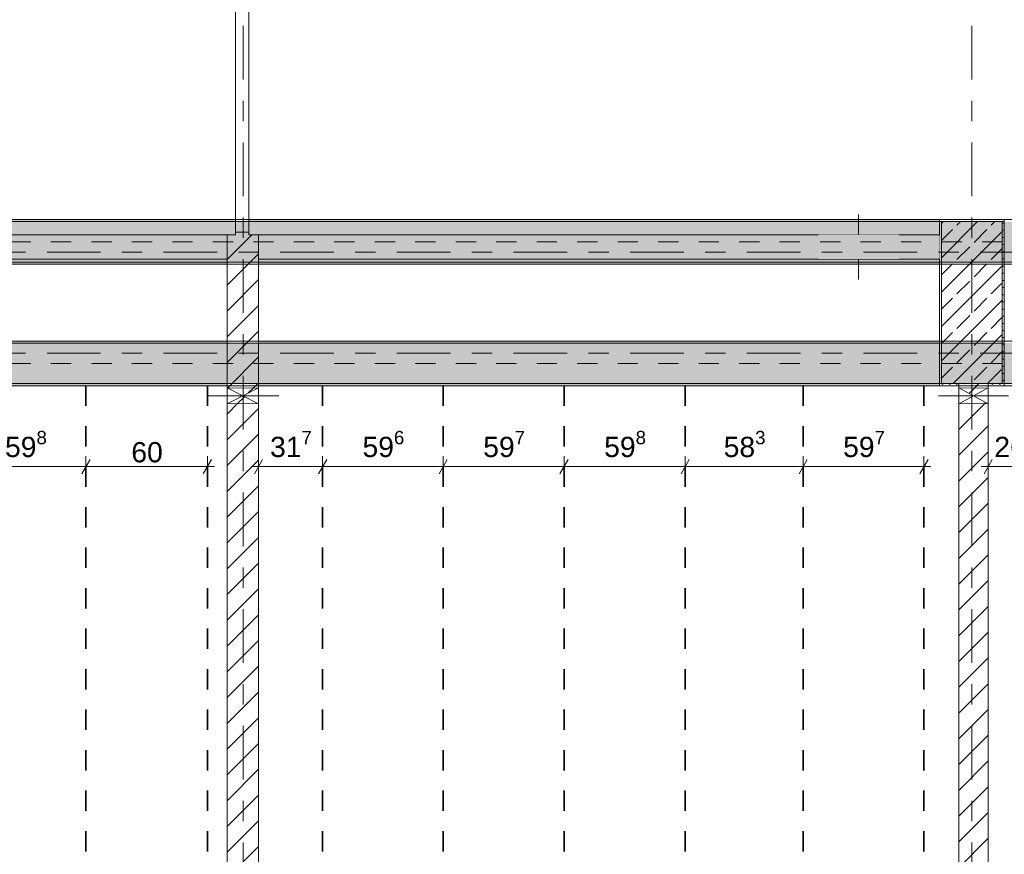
# Model space of a CAD drawing. Header units: metres. Extents: x -3.6 to 84.5, y -11 to 16.8.
# Tile 60 of 229: x 13.8 to 18.7, y 2.9 to 7. Entities that reach past the tile are written whole.
import ezdxf

# ---------------------------------------------------------------- set-up
doc = ezdxf.new("R2010")
doc.units = ezdxf.units.M
doc.header["$MEASUREMENT"] = 0
for name, pattern in [('Achse', [0.2, 0.1, -0.05, 0, -0.05]), ('Strichlinie doppelt', [0.546806, 0.264583, -0.105833, 0.070556, -0.105833]), ('Strichlinie eng', [0.115, 0.075, -0.04]), ('Wipeout_Contour', [1, 0, -1])]:
    doc.linetypes.add(name, pattern=pattern)
for name, color, linetype in [('155 - Bemaßung_ Beschriftung.Ausbau - Deckenelemente', 7, 'Continuous'), ('451 - Universal.Achsen Raster', 7, 'Continuous'), ('605 - Struktur.Wand Innen', 7, 'Continuous'), ('607 - Struktur.Stütze', 7, 'Continuous'), ('608 - Struktur.Träger', 7, 'Continuous'), ('Abbruch_605 - Struktur.Wand Innen', 7, 'Continuous'), ('Neubau_605 - Struktur.Wand Innen', 7, 'Continuous')]:
    doc.layers.add(name, color=color, linetype=linetype)
doc.styles.add('ERSTELLTER_STIL_2', font='txt')
doc.linetypes.add('Abbruch 1', pattern='A,0,[1,2022.0244.A_L5A-PL04.10_iA_Deckenelemente 3.OG1.Shx,S=0.001984,R=0,X=0,Y=0],-0.25,0', length=0.25)
doc.dimstyles.new('ERSTELLTER_STIL__1', dxfattribs={"dimtxt": 0.1, "dimasz": 0.0532, "dimexe": 0.18, "dimexo": 0.0625, "dimgap": 0, "dimtad": 1, "dimtih": 1, "dimtoh": 1, "dimzin": 0, "dimdsep": 46, "dimtxsty": 'ERSTELLTER_STIL_2', "dimblk": 'ARROWHEAD_2', "dimblk1": 'ARROWHEAD_2', "dimblk2": 'ARROWHEAD_2', "dimcen": 0.09, "dimse1": 1, "dimse2": 1, "dimclrd": 7, "dimclre": 7, "dimclrt": 7, "dimazin": 0, "dimtfac": 1, "dimtdec": 4, "dimtmove": 0, "dimatfit": 3, "dimfxl": 1, "dimtolj": 1, "dimtzin": 0, "dimarcsym": 0})
pattern_1 = [(45, (0, 0), (-0.08485281, 0.08485281), []), (45, (-0.04243, 0.04243), (-0.08485281, 0.08485281), [0.09, -0.03])]
pattern_2 = [(45, (0, 0), (-0.01767767, 0.01767767), [0, -0.025])]
pattern_3 = [(45, (0, 0), (-0.0636396, 0.0636396), [])]

# ---------------------------------------------------------------- blocks, each defined once
blk = doc.blocks.new('*D227')
at = {"layer": '155 - Bemaßung_ Beschriftung.Ausbau - Deckenelemente', "color": 7, "linetype": 'Continuous', "lineweight": 5}
for p, q in [((13.5752, 4.825), (13.5348, 4.755)), ((13.555, 4.7375), (13.555, 4.8425)), ((14.1732, 4.825), (14.1328, 4.755)), ((14.153, 4.7375), (14.153, 4.8425)), ((13.555, 4.79), (14.153, 4.79))]:
    blk.add_line(p, q, dxfattribs=at)
at = {"layer": '155 - Bemaßung_ Beschriftung.Ausbau - Deckenelemente', "color": 7, "lineweight": 5, "insert": (13.7531, 4.8083), "char_height": 0.1, "attachment_point": 7, "style": 'ERSTELLTER_STIL_2'}
blk.add_mtext('\\A1;{\\pql;\\fArial|b0|i0|c0|p38;59\\fArial|b0|i0|c0|p38;\\A1{\\H.66x;\\S8^  ;}}', dxfattribs=at)
blk = doc.blocks.new('ARROWHEAD_2')
at = {"color": 0, "linetype": 'Continuous', "lineweight": 0}
for p, q in [((0, 0), (-1, 0)), ((-0.378, -0.655), (0.378, 0.655))]:
    blk.add_line(p, q, dxfattribs=at)
blk = doc.blocks.new('*D228')
at = {"layer": '155 - Bemaßung_ Beschriftung.Ausbau - Deckenelemente', "color": 7, "linetype": 'Continuous', "lineweight": 5}
for p, q in [((14.1732, 4.825), (14.1328, 4.755)), ((14.153, 4.7375), (14.153, 4.8425)), ((14.7328, 4.755), (14.7732, 4.825)), ((14.753, 4.7375), (14.753, 4.8425)), ((14.153, 4.79), (14.753, 4.79)), ((14.753, 4.79), (14.7872, 4.79))]:
    blk.add_line(p, q, dxfattribs=at)
at = {"layer": '155 - Bemaßung_ Beschriftung.Ausbau - Deckenelemente', "color": 7, "lineweight": 5, "insert": (14.3771, 4.81), "char_height": 0.1, "attachment_point": 7, "style": 'ERSTELLTER_STIL_2'}
blk.add_mtext('\\A1;{\\pql;\\fArial|b0|i0|c0|p38;60}', dxfattribs=at)
blk = doc.blocks.new('*D229')
at = {"layer": '155 - Bemaßung_ Beschriftung.Ausbau - Deckenelemente', "color": 7, "linetype": 'Continuous', "lineweight": 5}
for p, q in [((15.0252, 4.825), (14.9848, 4.755)), ((15.005, 4.7375), (15.005, 4.8425)), ((15.3422, 4.825), (15.3018, 4.755)), ((15.322, 4.7375), (15.322, 4.8425)), ((14.9708, 4.79), (15.005, 4.79)), ((15.005, 4.79), (15.322, 4.79))]:
    blk.add_line(p, q, dxfattribs=at)
at = {"layer": '155 - Bemaßung_ Beschriftung.Ausbau - Deckenelemente', "color": 7, "lineweight": 5, "insert": (15.0626, 4.8083), "char_height": 0.1, "attachment_point": 7, "style": 'ERSTELLTER_STIL_2'}
blk.add_mtext('\\A1;{\\pql;\\fArial|b0|i0|c0|p38;31\\fArial|b0|i0|c0|p38;\\A1{\\H.66x;\\S7^  ;}}', dxfattribs=at)
blk = doc.blocks.new('*D230')
at = {"layer": '155 - Bemaßung_ Beschriftung.Ausbau - Deckenelemente', "color": 7, "linetype": 'Continuous', "lineweight": 5}
for p, q in [((15.3422, 4.825), (15.3018, 4.755)), ((15.322, 4.7375), (15.322, 4.8425)), ((15.9382, 4.825), (15.8978, 4.755)), ((15.918, 4.7375), (15.918, 4.8425)), ((15.322, 4.79), (15.918, 4.79))]:
    blk.add_line(p, q, dxfattribs=at)
at = {"layer": '155 - Bemaßung_ Beschriftung.Ausbau - Deckenelemente', "color": 7, "lineweight": 5, "insert": (15.5191, 4.8083), "char_height": 0.1, "attachment_point": 7, "style": 'ERSTELLTER_STIL_2'}
blk.add_mtext('\\A1;{\\pql;\\fArial|b0|i0|c0|p38;59\\fArial|b0|i0|c0|p38;\\A1{\\H.66x;\\S6^  ;}}', dxfattribs=at)
blk = doc.blocks.new('*D231')
at = {"layer": '155 - Bemaßung_ Beschriftung.Ausbau - Deckenelemente', "color": 7, "linetype": 'Continuous', "lineweight": 5}
for p, q in [((15.9382, 4.825), (15.8978, 4.755)), ((15.918, 4.7375), (15.918, 4.8425)), ((16.5352, 4.825), (16.4948, 4.755)), ((16.515, 4.7375), (16.515, 4.8425)), ((15.918, 4.79), (16.515, 4.79))]:
    blk.add_line(p, q, dxfattribs=at)
at = {"layer": '155 - Bemaßung_ Beschriftung.Ausbau - Deckenelemente', "color": 7, "lineweight": 5, "insert": (16.1156, 4.8083), "char_height": 0.1, "attachment_point": 7, "style": 'ERSTELLTER_STIL_2'}
blk.add_mtext('\\A1;{\\pql;\\fArial|b0|i0|c0|p38;59\\fArial|b0|i0|c0|p38;\\A1{\\H.66x;\\S7^  ;}}', dxfattribs=at)
blk = doc.blocks.new('*D232')
at = {"layer": '155 - Bemaßung_ Beschriftung.Ausbau - Deckenelemente', "color": 7, "linetype": 'Continuous', "lineweight": 5}
for p, q in [((16.5352, 4.825), (16.4948, 4.755)), ((16.515, 4.7375), (16.515, 4.8425)), ((17.1332, 4.825), (17.0928, 4.755)), ((17.113, 4.7375), (17.113, 4.8425)), ((16.515, 4.79), (17.113, 4.79))]:
    blk.add_line(p, q, dxfattribs=at)
at = {"layer": '155 - Bemaßung_ Beschriftung.Ausbau - Deckenelemente', "color": 7, "lineweight": 5, "insert": (16.7131, 4.8083), "char_height": 0.1, "attachment_point": 7, "style": 'ERSTELLTER_STIL_2'}
blk.add_mtext('\\A1;{\\pql;\\fArial|b0|i0|c0|p38;59\\fArial|b0|i0|c0|p38;\\A1{\\H.66x;\\S8^  ;}}', dxfattribs=at)
blk = doc.blocks.new('*D233')
at = {"layer": '155 - Bemaßung_ Beschriftung.Ausbau - Deckenelemente', "color": 7, "linetype": 'Continuous', "lineweight": 5}
for p, q in [((17.1332, 4.825), (17.0928, 4.755)), ((17.113, 4.7375), (17.113, 4.8425)), ((17.7162, 4.825), (17.6758, 4.755)), ((17.696, 4.7375), (17.696, 4.8425)), ((17.113, 4.79), (17.696, 4.79))]:
    blk.add_line(p, q, dxfattribs=at)
at = {"layer": '155 - Bemaßung_ Beschriftung.Ausbau - Deckenelemente', "color": 7, "lineweight": 5, "insert": (17.3036, 4.8083), "char_height": 0.1, "attachment_point": 7, "style": 'ERSTELLTER_STIL_2'}
blk.add_mtext('\\A1;{\\pql;\\fArial|b0|i0|c0|p38;58\\fArial|b0|i0|c0|p38;\\A1{\\H.66x;\\S3^  ;}}', dxfattribs=at)
blk = doc.blocks.new('*D234')
at = {"layer": '155 - Bemaßung_ Beschriftung.Ausbau - Deckenelemente', "color": 7, "linetype": 'Continuous', "lineweight": 5}
for p, q in [((17.7162, 4.825), (17.6758, 4.755)), ((17.696, 4.7375), (17.696, 4.8425)), ((18.2728, 4.755), (18.3132, 4.825)), ((18.293, 4.7375), (18.293, 4.8425)), ((17.696, 4.79), (18.293, 4.79)), ((18.293, 4.79), (18.3272, 4.79))]:
    blk.add_line(p, q, dxfattribs=at)
at = {"layer": '155 - Bemaßung_ Beschriftung.Ausbau - Deckenelemente', "color": 7, "lineweight": 5, "insert": (17.8936, 4.8083), "char_height": 0.1, "attachment_point": 7, "style": 'ERSTELLTER_STIL_2'}
blk.add_mtext('\\A1;{\\pql;\\fArial|b0|i0|c0|p38;59\\fArial|b0|i0|c0|p38;\\A1{\\H.66x;\\S7^  ;}}', dxfattribs=at)
blk = doc.blocks.new('*D235')
at = {"layer": '155 - Bemaßung_ Beschriftung.Ausbau - Deckenelemente', "color": 7, "linetype": 'Continuous', "lineweight": 5}
for p, q in [((18.6302, 4.825), (18.5898, 4.755)), ((18.61, 4.7375), (18.61, 4.8425)), ((18.8932, 4.825), (18.8528, 4.755)), ((18.873, 4.7375), (18.873, 4.8425)), ((18.5757, 4.79), (18.61, 4.79)), ((18.61, 4.79), (18.873, 4.79))]:
    blk.add_line(p, q, dxfattribs=at)
at = {"layer": '155 - Bemaßung_ Beschriftung.Ausbau - Deckenelemente', "color": 7, "lineweight": 5, "insert": (18.6405, 4.8083), "char_height": 0.1, "attachment_point": 7, "style": 'ERSTELLTER_STIL_2'}
blk.add_mtext('\\A1;{\\pql;\\fArial|b0|i0|c0|p38;26\\fArial|b0|i0|c0|p38;\\A1{\\H.66x;\\S3^  ;}}', dxfattribs=at)

msp = doc.modelspace()

# ---------------------------------------------------------------- hatches: boundary and pattern name
at = {"layer": '607 - Struktur.Stütze', "linetype": 'Continuous', "lineweight": 0, "true_color": 0x000000}
h = msp.add_hatch(dxfattribs=at)
h.set_pattern_fill('Gips_0001', color=18, style=0, pattern_type=2)
h.set_pattern_definition(pattern_2)
h.paths.add_polyline_path([(18.37, 6.01), (18.37, 5.19), (18.465, 5.19), (18.465, 5.2), (18.38, 5.2), (18.38, 6), (18.68, 6), (18.68, 5.2), (18.61, 5.2), (18.61, 5.19), (18.69, 5.19), (18.69, 6.01)])
h = msp.add_hatch(dxfattribs=at)
h.set_pattern_fill('Beton__Stahlbeton_0001', color=18, style=0, pattern_type=2)
h.set_pattern_definition(pattern_1)
h.paths.add_polyline_path([(18.38, 5.2), (18.68, 5.2), (18.68, 6), (18.38, 6)])
at = {"layer": '608 - Struktur.Träger', "linetype": 'Continuous', "lineweight": 0, "true_color": 0x000000}
h = msp.add_hatch(dxfattribs=at)
h.set_pattern_fill('Gips_0001', color=18, style=0, pattern_type=2)
h.set_pattern_definition(pattern_2)
h.paths.add_polyline_path([(11.49, 6.01), (11.49, 6), (14.8925, 6), (14.8925, 6.01)])
h = msp.add_hatch(dxfattribs=at)
h.set_pattern_fill('Gips_0001', color=18, style=0, pattern_type=2)
h.set_pattern_definition(pattern_2)
h.paths.add_polyline_path([(14.9575, 6), (18.37, 6), (18.37, 6.01), (14.9575, 6.01)])
at = {"layer": 'Abbruch_605 - Struktur.Wand Innen', "linetype": 'Continuous', "lineweight": 0, "true_color": 0x000000}
h = msp.add_hatch(dxfattribs=at)
h.set_pattern_fill('MW_Ziegel_0001', color=18, style=0, pattern_type=2)
h.set_pattern_definition(pattern_3)
h.paths.add_polyline_path([(14.85, 5.18), (14.9275, 5.14), (15.005, 5.18)])
h = msp.add_hatch(dxfattribs=at)
h.set_pattern_fill('MW_Ziegel_0001', color=18, style=0, pattern_type=2)
h.set_pattern_definition(pattern_3)
h.paths.add_polyline_path([(18.465, 5.18), (18.5375, 5.14), (18.61, 5.18)])
h = msp.add_hatch(dxfattribs=at)
h.set_pattern_fill('MW_Ziegel_0001', color=18, style=0, pattern_type=2)
h.set_pattern_definition(pattern_3)
h.paths.add_polyline_path([(14.85, 5.1), (15.005, 5.1), (14.9275, 5.14)])
h = msp.add_hatch(dxfattribs=at)
h.set_pattern_fill('MW_Ziegel_0001', color=18, style=0, pattern_type=2)
h.set_pattern_definition(pattern_3)
h.paths.add_polyline_path([(18.465, 5.1), (18.61, 5.1), (18.5375, 5.14)])
at = {"layer": 'Neubau_605 - Struktur.Wand Innen', "linetype": 'Continuous', "lineweight": 0, "true_color": 0x000000}
for points in [[(18.17, 5.935), (17.77, 5.935), (17.97, 5.875)], [(17.77, 5.815), (18.17, 5.815), (17.97, 5.875)]]:
    msp.add_hatch(color=18, dxfattribs=at).paths.add_polyline_path(points)

# ---------------------------------------------------------------- linework, layer by layer
at = {"layer": '155 - Bemaßung_ Beschriftung.Ausbau - Deckenelemente', "color": 7, "linetype": 'Achse', "lineweight": 35}
for p, q in [((14.153, 5.19), (14.153, 0.71)), ((14.753, 5.19), (14.753, 0.71)), ((15.322, 5.19), (15.322, 0.71)), ((15.918, 5.19), (15.918, 0.71)), ((16.515, 5.19), (16.515, 0.71)), ((17.113, 5.19), (17.113, 0.71)), ((17.696, 5.19), (17.696, 0.71)), ((18.293, 5.19), (18.293, 0.71))]:
    msp.add_line(p, q, dxfattribs=at)
at = {"layer": '605 - Struktur.Wand Innen', "color": 7, "linetype": 'Continuous', "lineweight": 13, "flags": 128}
for points in [[(18.17, 5.935), (17.77, 5.935)], [(17.77, 5.815), (18.17, 5.815)]]:
    msp.add_lwpolyline(points, dxfattribs=at)
at = {"layer": '607 - Struktur.Stütze', "color": 7, "linetype": 'Continuous', "lineweight": 5, "flags": 128}
msp.add_lwpolyline([(18.61, 5.19), (18.69, 5.19), (18.69, 6.01), (18.37, 6.01), (18.37, 5.19), (18.465, 5.19)], dxfattribs=at)
at = {"layer": '607 - Struktur.Stütze', "color": 7, "linetype": 'Continuous', "lineweight": 13, "flags": 128}
msp.add_lwpolyline([(18.38, 5.2), (18.68, 5.2), (18.68, 6), (18.38, 6)], close=True, dxfattribs=at)
at = {"layer": '608 - Struktur.Träger', "color": 7, "linetype": 'Continuous', "lineweight": 13}
for p, q in [((0.38, 6.01), (61.88, 6.01)), ((14.8925, 6), (11.49, 6)), ((14.9575, 6), (14.8925, 6)), ((18.37, 6), (14.9575, 6)), ((18.69, 6), (18.37, 6)), ((18.69, 5.4), (18.37, 5.4))]:
    msp.add_line(p, q, dxfattribs=at)
at = {"layer": '608 - Struktur.Träger', "color": 7, "linetype": 'Continuous', "lineweight": 5}
for p, q in [((14.8925, 6.01), (11.49, 6.01)), ((14.8925, 6.01), (14.8925, 6)), ((14.9575, 6.01), (14.9575, 6)), ((18.37, 6.01), (14.9575, 6.01)), ((18.37, 6.01), (18.37, 6)), ((18.37, 5.41), (18.37, 5.4)), ((18.37, 5.2), (18.37, 5.19))]:
    msp.add_line(p, q, dxfattribs=at)
at = {"layer": 'Abbruch_605 - Struktur.Wand Innen', "color": 160, "linetype": 'Abbruch 1', "lineweight": 5, "true_color": 0x3232ff}
for p, q in [((17.97, 6.035), (17.97, 5.715)), ((14.75, 5.14), (15.105, 5.14)), ((14.75, 5.14), (15.105, 5.14)), ((18.365, 5.14), (18.71, 5.14)), ((18.365, 5.14), (18.71, 5.14))]:
    msp.add_line(p, q, dxfattribs=at)
at = {"layer": 'Abbruch_605 - Struktur.Wand Innen', "color": 7, "linetype": 'Abbruch 1', "lineweight": 13}
for p, q in [((17.77, 5.935), (17.77, 5.815)), ((18.17, 5.815), (18.17, 5.935))]:
    msp.add_line(p, q, dxfattribs=at)
at = {"layer": 'Abbruch_605 - Struktur.Wand Innen', "color": 7, "linetype": 'Abbruch 1', "lineweight": 18}
for p, q in [((15.005, 5.18), (14.85, 5.18)), ((18.61, 5.18), (18.465, 5.18)), ((14.85, 5.1), (15.005, 5.1)), ((18.465, 5.1), (18.61, 5.1))]:
    msp.add_line(p, q, dxfattribs=at)
at = {"layer": 'Abbruch_605 - Struktur.Wand Innen', "color": 7, "linetype": 'Abbruch 1', "lineweight": 18, "flags": 128}
for points in [[(14.85, 5.18), (14.85, 5.1)], [(15.005, 5.1), (15.005, 5.18)], [(18.465, 5.18), (18.465, 5.1)], [(18.61, 5.1), (18.61, 5.18)]]:
    msp.add_lwpolyline(points, dxfattribs=at)
at = {"layer": 'Neubau_605 - Struktur.Wand Innen', "color": 1, "linetype": 'Strichlinie eng', "lineweight": 9}
for p, q in [((17.77, 5.935), (18.17, 5.815)), ((18.17, 5.935), (17.77, 5.815))]:
    msp.add_line(p, q, dxfattribs=at)
at = {"layer": 'Neubau_605 - Struktur.Wand Innen', "color": 1, "linetype": 'Continuous', "lineweight": 9}
for p, q in [((14.85, 5.1), (15.005, 5.18)), ((14.85, 5.18), (15.005, 5.1)), ((18.465, 5.1), (18.61, 5.18)), ((18.465, 5.18), (18.61, 5.1))]:
    msp.add_line(p, q, dxfattribs=at)

# ---------------------------------------------------------------- dimensions: what is measured, and where the dimension line sits
at = {"layer": '155 - Bemaßung_ Beschriftung.Ausbau - Deckenelemente', "color": 7, "linetype": 'Continuous', "lineweight": 5}
for base, p1, p2, picture, middle in [((14.153, 4.79), (13.555, 5.19), (14.153, 5.19), '*D227', (13.9644, 4.86)), ((15.918, 4.79), (15.322, 5.19), (15.918, 5.19), '*D230', (15.7304, 4.86)), ((16.515, 4.79), (15.918, 5.19), (16.515, 5.19), '*D231', (16.3269, 4.86)), ((17.113, 4.79), (16.515, 5.19), (17.113, 5.19), '*D232', (16.9244, 4.86)), ((17.696, 4.79), (17.113, 5.19), (17.696, 5.19), '*D233', (17.5149, 4.86)), ((18.293, 4.79), (17.696, 5.19), (18.293, 5.19), '*D234', (18.1049, 4.86)), ((14.753, 4.79), (14.153, 5.19), (14.753, 5.19), '*D228', (14.4533, 4.86))]:
    dim = msp.add_linear_dim(base=base, p1=p1, p2=p2, dimstyle='ERSTELLTER_STIL__1', dxfattribs=at)
    dim.commit()
    dim.dimension.update_dxf_attribs({"geometry": picture, "text_midpoint": middle, "dimtype": 160})

# ---------------------------------------------------------------- wipeouts: each hides what was drawn before it
at = {"color": 254, "linetype": 'Wipeout_Contour', "lineweight": 0, "ltscale": 57.694392}
msp.add_wipeout([(11.49, 5.815), (14.85, 5.815), (14.85, 5.935), (11.49, 5.935)], dxfattribs=at).dxf.layer = '605 - Struktur.Wand Innen'

# ---------------------------------------------------------------- next in the draw order: linework, layer by layer
at = {"layer": '605 - Struktur.Wand Innen', "color": 7, "linetype": 'Continuous', "lineweight": 18}
msp.add_line((14.85, 5.935), (14.85, 5.815), dxfattribs=at)
at = {"layer": '605 - Struktur.Wand Innen', "color": 7, "linetype": 'Continuous', "lineweight": 13, "flags": 128}
for points in [[(14.8925, 5.935), (11.49, 5.935)], [(11.49, 5.815), (14.85, 5.815)]]:
    msp.add_lwpolyline(points, dxfattribs=at)

# ---------------------------------------------------------------- next in the draw order: wipeouts: each hides what was drawn before it
at = {"color": 254, "linetype": 'Wipeout_Contour', "lineweight": 0, "ltscale": 70.768126}
msp.add_wipeout([(15.005, 5.815), (18.37, 5.815), (18.37, 5.935), (15.005, 5.935)], dxfattribs=at).dxf.layer = '605 - Struktur.Wand Innen'
at = {"color": 254, "linetype": 'Wipeout_Contour', "lineweight": 0, "ltscale": 77.024989}
msp.add_wipeout([(18.61, 5.2), (18.465, 5.2), (18.465, 5.18), (18.61, 5.18)], dxfattribs=at).dxf.layer = '605 - Struktur.Wand Innen'
at = {"color": 254, "linetype": 'Wipeout_Contour', "lineweight": 0, "ltscale": 61.415666}
msp.add_wipeout([(15.005, 5.1), (14.85, 5.1), (14.85, 0.7), (15.005, 0.7)], dxfattribs=at).dxf.layer = '605 - Struktur.Wand Innen'
at = {"color": 254, "linetype": 'Wipeout_Contour', "lineweight": 0, "ltscale": 75.544232}
msp.add_wipeout([(18.61, 5.1), (18.465, 5.1), (18.465, 0.7), (18.61, 0.7)], dxfattribs=at).dxf.layer = '605 - Struktur.Wand Innen'

# ---------------------------------------------------------------- next in the draw order: hatches: boundary and pattern name
at = {"layer": '605 - Struktur.Wand Innen', "linetype": 'Continuous', "lineweight": 0, "true_color": 0x000000}
h = msp.add_hatch(dxfattribs=at)
h.set_pattern_fill('MW_Ziegel_0001', color=18, style=0, pattern_type=2)
h.set_pattern_definition(pattern_3)
h.paths.add_polyline_path([(18.61, 5.2), (18.465, 5.2), (18.465, 5.18), (18.61, 5.18)])
h = msp.add_hatch(dxfattribs=at)
h.set_pattern_fill('MW_Ziegel_0001', color=18, style=0, pattern_type=2)
h.set_pattern_definition(pattern_3)
h.paths.add_polyline_path([(15.005, 5.1), (14.85, 5.1), (14.85, 0.7), (15.005, 0.7)])
h = msp.add_hatch(dxfattribs=at)
h.set_pattern_fill('MW_Ziegel_0001', color=18, style=0, pattern_type=2)
h.set_pattern_definition(pattern_3)
h.paths.add_polyline_path([(18.61, 5.1), (18.465, 5.1), (18.465, 0.7), (18.61, 0.7)])

# ---------------------------------------------------------------- next in the draw order: linework, layer by layer
at = {"layer": '451 - Universal.Achsen Raster', "color": 160, "linetype": 'Strichlinie doppelt', "lineweight": 9, "true_color": 0x3232ff}
msp.add_line((18.53, -10.585), (18.53, 16.355), dxfattribs=at)
at = {"layer": '605 - Struktur.Wand Innen', "color": 7, "linetype": 'Continuous', "lineweight": 18}
msp.add_line((15.005, 5.815), (15.005, 5.935), dxfattribs=at)
at = {"layer": '605 - Struktur.Wand Innen', "color": 7, "linetype": 'Continuous', "lineweight": 13, "flags": 128}
for points in [[(17.77, 5.935), (14.9575, 5.935)], [(18.37, 5.935), (18.17, 5.935)], [(15.005, 5.815), (17.77, 5.815)], [(18.17, 5.815), (18.37, 5.815)]]:
    msp.add_lwpolyline(points, dxfattribs=at)
at = {"layer": '605 - Struktur.Wand Innen', "color": 7, "linetype": 'Continuous', "lineweight": 18, "flags": 128}
for points in [[(18.465, 5.2), (18.465, 5.18)], [(18.61, 5.18), (18.61, 5.2)], [(14.85, 5.1), (14.85, 0.7)], [(15.005, 0.7), (15.005, 5.1)], [(18.465, 5.1), (18.465, 0.7)], [(18.61, 0.7), (18.61, 5.1)]]:
    msp.add_lwpolyline(points, dxfattribs=at)
at = {"layer": '608 - Struktur.Träger', "color": 7, "linetype": 'Continuous', "lineweight": 5}
msp.add_line((18.37, 5.8), (18.37, 5.79), dxfattribs=at)

# ---------------------------------------------------------------- next in the draw order: dimensions: what is measured, and where the dimension line sits
at = {"layer": '155 - Bemaßung_ Beschriftung.Ausbau - Deckenelemente', "color": 7, "linetype": 'Continuous', "lineweight": 5}
dim = msp.add_linear_dim(base=(18.873, 4.79), p1=(18.61, 2.95), p2=(18.873, 5.19), dimstyle='ERSTELLTER_STIL__1', dxfattribs=at)
dim.commit()
dim.dimension.update_dxf_attribs({"geometry": '*D235', "text_midpoint": (18.8518, 4.86), "dimtype": 160})

# ---------------------------------------------------------------- next in the draw order: wipeouts: each hides what was drawn before it
at = {"color": 254, "linetype": 'Wipeout_Contour', "lineweight": 0, "ltscale": 64.19384}
msp.add_wipeout([(14.85, 5.815), (15.005, 5.815), (15.005, 5.935), (14.85, 5.935)], dxfattribs=at).dxf.layer = '605 - Struktur.Wand Innen'

# ---------------------------------------------------------------- next in the draw order: hatches: boundary and pattern name
at = {"layer": '605 - Struktur.Wand Innen', "linetype": 'Continuous', "lineweight": 0, "true_color": 0x000000}
h = msp.add_hatch(dxfattribs=at)
h.set_pattern_fill('MW_Ziegel_0001', color=18, style=0, pattern_type=2)
h.set_pattern_definition(pattern_3)
h.paths.add_polyline_path([(14.85, 5.815), (15.005, 5.815), (15.005, 5.935), (14.85, 5.935)])

# ---------------------------------------------------------------- next in the draw order: linework, layer by layer
at = {"layer": '451 - Universal.Achsen Raster', "color": 160, "linetype": 'Strichlinie doppelt', "lineweight": 9, "true_color": 0x3232ff}
msp.add_line((64.935, 5.85), (-3.175, 5.85), dxfattribs=at)
at = {"layer": '605 - Struktur.Wand Innen', "color": 7, "linetype": 'Continuous', "lineweight": 13}
for p, q in [((14.8925, 5.935), (14.85, 5.935)), ((15.005, 5.935), (14.9575, 5.935))]:
    msp.add_line(p, q, dxfattribs=at)
at = {"layer": '608 - Struktur.Träger', "color": 7, "linetype": 'Achse', "lineweight": 9}
msp.add_line((0.38, 5.9), (61.88, 5.9), dxfattribs=at)

# ---------------------------------------------------------------- next in the draw order: wipeouts: each hides what was drawn before it
at = {"color": 254, "linetype": 'Wipeout_Contour', "lineweight": 0, "ltscale": 64.285648}
msp.add_wipeout([(14.8925, 5.935), (14.9575, 5.935), (14.9575, 5.9475), (14.8925, 5.9475)], dxfattribs=at).dxf.layer = '605 - Struktur.Wand Innen'
at = {"color": 254, "linetype": 'Wipeout_Contour', "lineweight": 0, "ltscale": 63.657144}
msp.add_wipeout([(15.005, 5.815), (14.85, 5.815), (14.85, 5.18), (15.005, 5.18)], dxfattribs=at).dxf.layer = '605 - Struktur.Wand Innen'

# ---------------------------------------------------------------- next in the draw order: hatches: boundary and pattern name
at = {"layer": '605 - Struktur.Wand Innen', "linetype": 'Continuous', "lineweight": 0, "true_color": 0x000000}
h = msp.add_hatch(dxfattribs=at)
h.set_pattern_fill('MW_Ziegel_0001', color=18, style=0, pattern_type=2)
h.set_pattern_definition(pattern_3)
h.paths.add_polyline_path([(14.8925, 5.935), (14.9575, 5.935), (14.9575, 5.9475), (14.8925, 5.9475)])
h = msp.add_hatch(dxfattribs=at)
h.set_pattern_fill('MW_Ziegel_0001', color=18, style=0, pattern_type=2)
h.set_pattern_definition(pattern_3)
h.paths.add_polyline_path([(15.005, 5.815), (14.85, 5.815), (14.85, 5.18), (15.005, 5.18)])
at = {"layer": '608 - Struktur.Träger', "linetype": 'Continuous', "lineweight": 0, "true_color": 0x000000}
h = msp.add_hatch(dxfattribs=at)
h.set_pattern_fill('Beton__Stahlbeton_0001', color=18, style=0, pattern_type=2)
h.set_pattern_definition(pattern_1)
h.paths.add_polyline_path([(0.69, 6), (0.38, 6), (0.38, 5.8), (0.69, 5.8), (4.025, 5.8), (4.21, 5.8), (7.57, 5.8), (7.89, 5.8), (11.17, 5.8), (11.49, 5.8), (14.85, 5.8), (15.005, 5.8), (18.37, 5.8), (18.69, 5.8), (22.03, 5.8), (22.19, 5.8), (25.57, 5.8), (25.89, 5.8), (32.77, 5.8), (33.09, 5.8), (36.455, 5.8), (36.605, 5.8), (39.97, 5.8), (40.29, 5.8), (47.17, 5.8), (47.49, 5.8), (50.86, 5.8), (51.005, 5.8), (54.37, 5.8), (54.69, 5.8), (58.065, 5.8), (58.205, 5.8), (61.57, 5.8), (61.88, 5.8), (61.88, 6), (61.57, 6), (54.69, 6), (54.37, 6), (51, 6), (50.935, 6), (47.49, 6), (47.17, 6), (40.29, 6), (39.97, 6), (33.09, 6), (32.77, 6), (25.89, 6), (25.57, 6), (18.69, 6), (18.37, 6), (14.9575, 6), (14.8925, 6), (11.49, 6), (11.17, 6), (7.89, 6), (7.57, 6)])
h = msp.add_hatch(dxfattribs=at)
h.set_pattern_fill('Gips_0001', color=18, style=0, pattern_type=2)
h.set_pattern_definition(pattern_2)
h.paths.add_polyline_path([(11.49, 5.79), (14.85, 5.79), (14.85, 5.8), (11.49, 5.8)])
h = msp.add_hatch(dxfattribs=at)
h.set_pattern_fill('Gips_0001', color=18, style=0, pattern_type=2)
h.set_pattern_definition(pattern_2)
h.paths.add_polyline_path([(15.005, 5.79), (18.37, 5.79), (18.37, 5.8), (15.005, 5.8)])
h = msp.add_hatch(dxfattribs=at)
h.set_pattern_fill('Beton__Stahlbeton_0001', color=18, style=0, pattern_type=2)
h.set_pattern_definition(pattern_1)
h.paths.add_polyline_path([(0.69, 5.4), (0.38, 5.4), (0.38, 5.2), (0.69, 5.2), (4.025, 5.2), (4.21, 5.2), (7.57, 5.2), (7.89, 5.2), (11.17, 5.2), (11.49, 5.2), (14.85, 5.2), (15.005, 5.2), (18.37, 5.2), (18.69, 5.2), (22.03, 5.2), (22.19, 5.2), (25.57, 5.2), (25.89, 5.2), (29.26, 5.2), (29.41, 5.2), (32.77, 5.2), (33.09, 5.2), (36.455, 5.2), (36.605, 5.2), (39.97, 5.2), (40.29, 5.2), (47.17, 5.2), (47.49, 5.2), (50.86, 5.2), (51.005, 5.2), (54.37, 5.2), (54.69, 5.2), (58.065, 5.2), (58.205, 5.2), (61.57, 5.2), (61.88, 5.2), (61.88, 5.4), (61.57, 5.4), (58.205, 5.4), (58.065, 5.4), (54.69, 5.4), (54.37, 5.4), (51.005, 5.4), (50.86, 5.4), (47.49, 5.4), (47.17, 5.4), (40.29, 5.4), (39.97, 5.4), (36.605, 5.4), (36.455, 5.4), (33.09, 5.4), (32.77, 5.4), (29.41, 5.4), (29.26, 5.4), (25.89, 5.4), (25.57, 5.4), (22.19, 5.4), (22.03, 5.4), (18.69, 5.4), (18.37, 5.4), (15.005, 5.4), (14.85, 5.4), (11.49, 5.4), (11.17, 5.4), (7.89, 5.4), (7.57, 5.4), (4.21, 5.4), (4.025, 5.4)])
h = msp.add_hatch(dxfattribs=at)
h.set_pattern_fill('Gips_0001', color=18, style=0, pattern_type=2)
h.set_pattern_definition(pattern_2)
h.paths.add_polyline_path([(11.49, 5.4), (14.85, 5.4), (14.85, 5.41), (11.49, 5.41)])
h = msp.add_hatch(dxfattribs=at)
h.set_pattern_fill('Gips_0001', color=18, style=0, pattern_type=2)
h.set_pattern_definition(pattern_2)
h.paths.add_polyline_path([(15.005, 5.41), (15.005, 5.4), (18.37, 5.4), (18.37, 5.41)])
h = msp.add_hatch(dxfattribs=at)
h.set_pattern_fill('Gips_0001', color=18, style=0, pattern_type=2)
h.set_pattern_definition(pattern_2)
h.paths.add_polyline_path([(14.85, 5.2), (11.49, 5.2), (11.49, 5.19), (14.85, 5.19)])
h = msp.add_hatch(dxfattribs=at)
h.set_pattern_fill('Gips_0001', color=18, style=0, pattern_type=2)
h.set_pattern_definition(pattern_2)
h.paths.add_polyline_path([(18.37, 5.2), (15.005, 5.2), (15.005, 5.19), (18.37, 5.19)])

# ---------------------------------------------------------------- next in the draw order: linework, layer by layer
at = {"layer": '451 - Universal.Achsen Raster', "color": 160, "linetype": 'Strichlinie doppelt', "lineweight": 9, "true_color": 0x3232ff}
for p, q in [((14.93, -10.585), (14.93, 16.355)), ((64.935, 5.35), (-3.175, 5.35))]:
    msp.add_line(p, q, dxfattribs=at)
at = {"layer": '605 - Struktur.Wand Innen', "color": 7, "linetype": 'Continuous', "lineweight": 13}
for p, q in [((14.8925, 8.0775), (14.8925, 5.9475)), ((14.9575, 5.9475), (14.9575, 8.0775))]:
    msp.add_line(p, q, dxfattribs=at)
at = {"layer": '605 - Struktur.Wand Innen', "color": 7, "linetype": 'Continuous', "lineweight": 18}
for p, q in [((14.85, 5.935), (14.85, 5.815)), ((14.8925, 5.9475), (14.9575, 5.9475)), ((15.005, 5.815), (15.005, 5.935))]:
    msp.add_line(p, q, dxfattribs=at)
at = {"layer": '605 - Struktur.Wand Innen', "color": 7, "linetype": 'Continuous', "lineweight": 18, "flags": 128}
for points in [[(14.8925, 5.9475), (14.8925, 5.935)], [(14.9575, 5.935), (14.9575, 5.9475)], [(14.85, 5.815), (14.85, 5.18)], [(15.005, 5.18), (15.005, 5.815)]]:
    msp.add_lwpolyline(points, dxfattribs=at)
at = {"layer": '608 - Struktur.Träger', "color": 7, "linetype": 'Continuous', "lineweight": 13}
for p, q in [((0.38, 5.79), (61.88, 5.79)), ((0.38, 5.41), (61.88, 5.41)), ((14.85, 5.4), (11.49, 5.4)), ((15.005, 5.4), (14.85, 5.4)), ((18.37, 5.4), (15.005, 5.4)), ((0.38, 5.19), (61.88, 5.19))]:
    msp.add_line(p, q, dxfattribs=at)
at = {"layer": '608 - Struktur.Träger', "color": 7, "linetype": 'Continuous', "lineweight": 5}
for p, q in [((14.85, 5.79), (11.49, 5.79)), ((14.85, 5.8), (14.85, 5.79)), ((15.005, 5.8), (15.005, 5.79)), ((18.37, 5.79), (15.005, 5.79)), ((14.85, 5.41), (11.49, 5.41)), ((14.85, 5.41), (14.85, 5.4)), ((15.005, 5.41), (15.005, 5.4)), ((18.37, 5.41), (15.005, 5.41)), ((14.85, 5.19), (11.49, 5.19)), ((14.85, 5.2), (14.85, 5.19)), ((15.005, 5.2), (15.005, 5.19)), ((18.37, 5.19), (15.005, 5.19))]:
    msp.add_line(p, q, dxfattribs=at)
at = {"layer": '608 - Struktur.Träger', "color": 7, "linetype": 'Achse', "lineweight": 9}
msp.add_line((0.38, 5.3), (61.88, 5.3), dxfattribs=at)
at = {"layer": '608 - Struktur.Träger', "color": 7, "linetype": 'Continuous', "lineweight": 13, "flags": 128}
for points in [[(47.49, 5.8), (47.17, 5.8), (40.29, 5.8), (39.97, 5.8), (36.605, 5.8), (36.455, 5.8), (33.09, 5.8), (32.77, 5.8), (25.89, 5.8), (25.57, 5.8), (22.19, 5.8), (22.03, 5.8), (18.69, 5.8), (18.37, 5.8), (15.005, 5.8), (14.85, 5.8), (11.49, 5.8), (11.17, 5.8), (7.89, 5.8), (7.57, 5.8), (4.21, 5.8), (4.025, 5.8), (0.69, 5.8), (0.38, 5.8)], [(47.49, 5.2), (47.17, 5.2), (40.29, 5.2), (39.97, 5.2), (36.605, 5.2), (36.455, 5.2), (33.09, 5.2), (32.77, 5.2), (29.41, 5.2), (29.26, 5.2), (25.89, 5.2), (25.57, 5.2), (22.19, 5.2), (22.03, 5.2), (18.69, 5.2), (18.37, 5.2), (15.005, 5.2), (14.85, 5.2), (11.49, 5.2)]]:
    msp.add_lwpolyline(points, dxfattribs=at)

# ---------------------------------------------------------------- next in the draw order: dimensions: what is measured, and where the dimension line sits
at = {"layer": '155 - Bemaßung_ Beschriftung.Ausbau - Deckenelemente', "color": 7, "linetype": 'Continuous', "lineweight": 5}
dim = msp.add_linear_dim(base=(15.322, 4.79), p1=(15.005, 3.2575), p2=(15.322, 5.19), dimstyle='ERSTELLTER_STIL__1', dxfattribs=at)
dim.commit()
dim.dimension.update_dxf_attribs({"geometry": '*D229', "text_midpoint": (15.2739, 4.86), "dimtype": 160})

doc.saveas('drawing.dxf')
